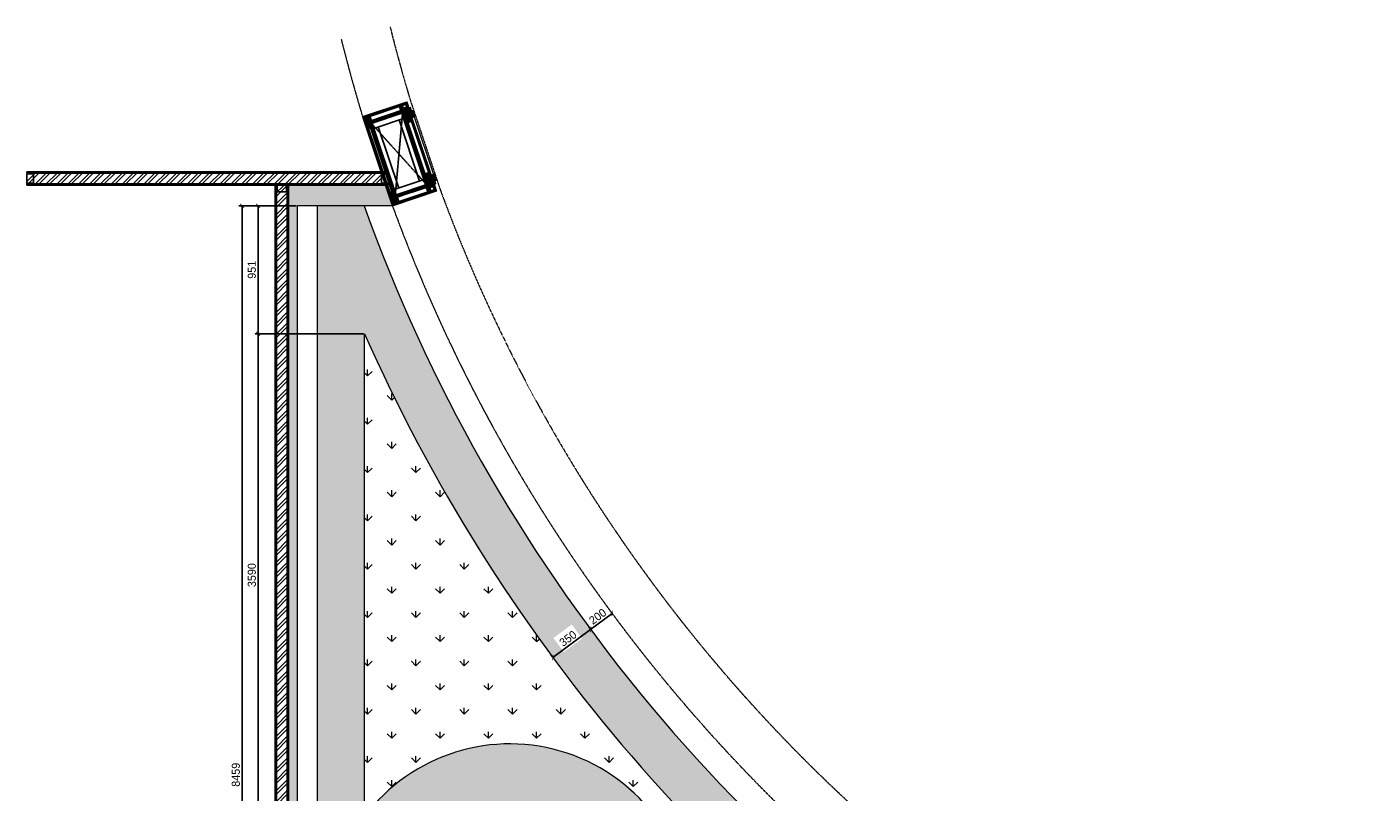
# Model space of a CAD drawing. Header units: millimetres. Extents: x 325 to 233617, y -9828 to 20555.
# Tile 37 of 45: x 180304 to 190316, y 14867 to 20555. Entities that reach past the tile are written whole.
import ezdxf

# ---------------------------------------------------------------- set-up
doc = ezdxf.new("R2010")
doc.units = ezdxf.units.MM
doc.header["$LTSCALE"] = 2.5
for name, pattern in [('( Hidden )', [0.375, 0.25, -0.125]), ('DASHED', [19.049999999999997, 12.7, -6.35]), ('HIDDEN', [0.375, 0.25, -0.125])]:
    doc.linetypes.add(name, pattern=pattern)
for name, color, linetype in [('1', 1, 'Continuous'), ('2', 2, 'Continuous'), ('250', 250, 'Continuous'), ('6', 7, 'Continuous'), ('PROPOSED M.S WORK', 150, 'Continuous')]:
    doc.layers.add(name, color=color, linetype=linetype)
for name, color, linetype, lineweight in [('8', 8, 'Continuous', 0), ('9', 9, 'Continuous', 0), ('A1-SS SHEET', 201, 'Continuous', 15), ('A1-WOOD', 11, 'Continuous', 15), ('Dimension', 40, 'Continuous', 0), ('ELEVATION 1', 143, 'Continuous', 18), ('ELEVATION 5', 156, 'Continuous', 5), ('HATCH', 252, 'Continuous', 9), ('HATCH LIGHT', 250, 'Continuous', 0), ('HATCH MEDIUM', 251, 'Continuous', 5), ('WALL', 132, 'Continuous', 25)]:
    doc.layers.add(name, color=color, linetype=linetype, lineweight=lineweight)
doc.styles.get("Standard").update_dxf_attribs({"font": 'GOTHIC.TTF'})
doc.dimstyles.new('AJKD_30', dxfattribs={"dimscale": 30, "dimtxt": 2, "dimasz": 1, "dimexe": 0.8, "dimexo": 0.8, "dimgap": 0.5, "dimtad": 1, "dimdec": 0, "dimzin": 0, "dimdsep": 46, "dimtxsty": 'Standard', "dimblk": 'ARCHTICK', "dimcen": 0.125, "dimclrd": 251, "dimclre": 251, "dimclrt": 42, "dimadec": 0, "dimazin": 0, "dimtfac": 1, "dimtdec": 0, "dimtix": 1, "dimtmove": 0, "dimatfit": 3, "dimfxl": 0, "dimtolj": 1, "dimtzin": 0, "dimarcsym": 0})
pattern_1 = [(45, (43301.21569941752, 0), (-40.41115254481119, 40.41115254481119), []), (45, (43328.15647941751, 0), (-40.41115254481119, 40.41115254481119), [])]
pattern_2 = [(45.00000000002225, (-133790.8586356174, -88292.74607132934), (-25.45584412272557, 25.45584412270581), [19.19999999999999, -124.7999999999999]), (45.00000000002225, (-133793.4042200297, -88290.20048691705), (-25.45584412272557, 25.45584412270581), [27.44683919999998, -116.5531607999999]), (45.00000000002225, (-133795.9498044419, -88287.65490250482), (-25.45584412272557, 25.45584412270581), [34.97671559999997, -109.0232843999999]), (45.00000000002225, (-133798.4953888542, -88285.10931809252), (-25.45584412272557, 25.45584412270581), [34.97671559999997, -109.0232843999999]), (45.00000000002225, (-133801.0409732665, -88282.56373368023), (-25.45584412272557, 25.45584412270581), [27.44683919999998, -116.5531607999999]), (45.00000000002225, (-133803.5865576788, -88280.018149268), (-25.45584412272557, 25.45584412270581), [19.19999999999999, -124.7999999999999]), (45.00000000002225, (-133806.132142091, -88277.4725648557), (-25.45584412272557, 25.45584412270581), [25.25554199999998, -118.7444579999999]), (45.00000000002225, (-133808.6777265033, -88274.92698044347), (-25.45584412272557, 25.45584412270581), [102.8701235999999, -41.12987639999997]), (45.00000000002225, (-133811.2233109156, -88272.38139603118), (-25.45584412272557, 25.45584412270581), [94.62328439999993, -49.37671559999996]), (45.00000000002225, (-133813.7688953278, -88269.83581161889), (-25.45584412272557, 25.45584412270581), [14.86114559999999, -129.1388543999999]), (45.00000000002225, (-133762.008678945, -88267.2902272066), (-25.45584412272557, 25.45584412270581), [10.97671559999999, -133.0232843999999]), (45.00000000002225, (-133762.7941062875, -88262.0797663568), (-25.45584412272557, 25.45584412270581), [12.96561239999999, -131.0343875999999]), (45.00000000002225, (-133760.0254794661, -88254.21770004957), (-25.45584412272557, 25.45584412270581), [5.461418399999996, -138.5385815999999]), (45.00000000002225, (-133765.058186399, -88249.18499311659), (-25.45584412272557, 25.45584412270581), [5.461418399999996, -138.5385815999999]), (45.00000000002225, (-133772.9202527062, -88251.95361993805), (-25.45584412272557, 25.45584412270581), [12.96561239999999, -131.0343875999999]), (45.00000000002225, (-133778.130713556, -88251.16819259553), (-25.45584412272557, 25.45584412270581), [10.97671559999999, -133.0232843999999]), (45.00000000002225, (-133782.3340801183, -88251.97744660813), (-25.45584412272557, 25.45584412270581), [19.32790679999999, -124.6720931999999]), (45.00000000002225, (-133795.6237252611, -88253.38769782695), (-25.45584412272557, 25.45584412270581), [66.73885439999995, -77.26114559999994]), (45.00000000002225, (-133742.3675749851, -88244.25501069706), (-25.45584412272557, 25.45584412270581), [3.423284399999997, -140.5767155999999]), (45.00000000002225, (-133744.9131593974, -88241.70942628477), (-25.45584412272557, 25.45584412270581), [8.233379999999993, -135.7666199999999]), (45.00000000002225, (-133747.4587438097, -88239.16384187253), (-25.45584412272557, 25.45584412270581), [16.15035599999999, -127.8496439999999]), (45.00000000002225, (-133750.004328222, -88236.61825746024), (-25.45584412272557, 25.45584412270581), [26.04656999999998, -117.9534299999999]), (45.00000000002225, (-133752.5499126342, -88234.07267304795), (-25.45584412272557, 25.45584412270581), [34.29340919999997, -109.7065907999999]), (45.00000000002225, (-133755.0954970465, -88231.52708863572), (-25.45584412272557, 25.45584412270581), [41.82328439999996, -102.1767155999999]), (45.00000000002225, (-133761.0304329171, -88232.37085568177), (-25.45584412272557, 25.45584412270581), [46.61655119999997, -97.38344879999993]), (45.00000000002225, (-133716.1810208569, -88218.06845656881), (-25.45584412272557, 25.45584412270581), [9.589904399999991, -134.4100955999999]), (45.00000000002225, (-133719.2543770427, -88214.68932817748), (-25.45584412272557, 25.45584412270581), [17.07445319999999, -126.9255467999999]), (45.00000000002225, (-133716.3131163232, -88206.32115811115), (-25.45584412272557, 25.45584412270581), [10.97671559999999, -133.0232843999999]), (45.00000000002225, (-133717.0985436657, -88201.11069726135), (-25.45584412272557, 25.45584412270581), [12.96561239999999, -131.0343875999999]), (45.00000000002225, (-133714.3299168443, -88193.24863095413), (-25.45584412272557, 25.45584412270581), [5.461418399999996, -138.5385815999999]), (45.00000000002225, (-133719.3626237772, -88188.2159240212), (-25.45584412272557, 25.45584412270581), [5.461418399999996, -138.5385815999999]), (45.00000000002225, (-133727.2246900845, -88190.98455084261), (-25.45584412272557, 25.45584412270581), [12.96561239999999, -131.0343875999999]), (45.00000000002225, (-133732.4351509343, -88190.19912350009), (-25.45584412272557, 25.45584412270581), [10.97671559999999, -133.0232843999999]), (52.12501600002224, (-133773.7631160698, -88260.37704530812), (101.823376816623, 101.8233757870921), [14.17878119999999, -276.0624971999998]), (52.12501600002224, (-133781.633127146, -88263.15588755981), (101.823376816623, 101.8233757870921), [14.19172199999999, -276.0495563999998]), (52.12501600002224, (-133790.01010748, -88266.44169906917), (101.823376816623, 101.8233757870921), [19.34941799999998, -270.8918603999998]), (52.12501600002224, (-133788.2737770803, -88259.61419984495), (101.823376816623, 101.8233757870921), [9.674709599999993, -280.5665687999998]), (52.12501600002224, (-133754.2469689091, -88259.5285171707), (101.823376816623, 101.8233757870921), [19.34941799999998, -270.8918603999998]), (52.12501600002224, (-133753.6260338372, -88252.91169390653), (101.823376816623, 101.8233757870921), [14.19172199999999, -276.0495563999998]), (52.12501600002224, (-133756.1636734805, -88250.355894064), (101.823376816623, 101.8233757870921), [14.17878119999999, -276.0624971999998]), (52.12501600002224, (-133728.0675534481, -88199.40797621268), (101.823376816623, 101.8233757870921), [14.17878119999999, -276.0624971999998]), (52.12501600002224, (-133735.9375645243, -88202.18681846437), (101.823376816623, 101.8233757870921), [14.19172199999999, -276.0495563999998]), (52.12501600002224, (-133744.3145448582, -88205.47262997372), (101.823376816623, 101.8233757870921), [19.34941799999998, -270.8918603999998]), (52.12501600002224, (-133748.4322287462, -88206.19620131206), (101.823376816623, 101.8233757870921), [9.674709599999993, -280.5665687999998]), (52.12501600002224, (-133697.9448045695, -88202.37782469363), (101.823376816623, 101.8233757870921), [14.51206439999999, -275.7292139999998]), (52.12501600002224, (-133709.3999344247, -88211.28737013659), (101.823376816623, 101.8233757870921), [29.02412759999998, -261.2171507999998]), (52.12501600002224, (-133707.1809162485, -88202.61586738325), (101.823376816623, 101.8233757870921), [21.26343719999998, -268.9778411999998]), (52.12501600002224, (-133708.5514062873, -88198.55944807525), (101.823376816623, 101.8233757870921), [19.34941799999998, -270.8918603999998]), (52.12501600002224, (-133707.9304712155, -88191.94262481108), (101.823376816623, 101.8233757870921), [14.19172199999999, -276.0495563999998]), (52.12501600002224, (-133710.4681108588, -88189.38682496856), (101.823376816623, 101.8233757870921), [14.17878119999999, -276.0624971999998]), (217.8749840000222, (-133750.004328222, -88236.61825746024), (-101.823375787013, -101.8233768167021), [14.17878119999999, -276.0624971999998]), (37.87498400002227, (-133777.2821854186, -88279.16962113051), (101.8233757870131, 101.823376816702), [19.34941799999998, -270.8918603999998]), (37.87498400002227, (-133773.9963739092, -88270.79264079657), (101.8233757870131, 101.823376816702), [14.19172199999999, -276.0495563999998]), (37.87498400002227, (-133771.2175316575, -88262.92262972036), (101.8233757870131, 101.823376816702), [14.17878119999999, -276.0624971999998]), (217.8749840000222, (-133752.5499126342, -88234.07267304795), (-101.823375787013, -101.8233768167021), [14.19172199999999, -276.0495563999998]), (217.8749840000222, (-133755.0954970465, -88231.52708863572), (-101.823375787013, -101.8233768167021), [19.34941799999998, -270.8918603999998]), (217.8749840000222, (-133761.0304329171, -88232.37085568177), (-101.823375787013, -101.8233768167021), [9.674709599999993, -280.5665687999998]), (37.87498400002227, (-133803.2604784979, -88259.32739478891), (101.8233757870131, 101.823376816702), [9.674709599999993, -280.5665687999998]), (217.8749840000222, (-133717.0366876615, -88224.01529219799), (-101.823375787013, -101.8233768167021), [29.02412759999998, -261.2171507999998]), (217.8749840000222, (-133716.1810208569, -88218.06845656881), (-101.823375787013, -101.8233768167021), [29.02412759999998, -261.2171507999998]), (217.8749840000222, (-133719.2543770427, -88214.68932817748), (-101.823375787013, -101.8233768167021), [21.26343719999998, -268.9778411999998]), (37.87498400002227, (-133731.5866227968, -88218.20055203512), (101.8233757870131, 101.823376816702), [19.34941799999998, -270.8918603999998]), (37.87498400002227, (-133728.3008112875, -88209.82357170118), (101.8233757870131, 101.823376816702), [14.19172199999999, -276.0495563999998]), (37.87498400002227, (-133725.5219690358, -88201.95356062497), (101.8233757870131, 101.823376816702), [14.17878119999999, -276.0624971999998]), (217.8749840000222, (-133704.3087656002, -88175.6491883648), (-101.823375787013, -101.8233768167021), [14.17878119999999, -276.0624971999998]), (217.8749840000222, (-133706.8543500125, -88173.1036039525), (-101.823375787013, -101.8233768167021), [14.19172199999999, -276.0495563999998]), (217.8749840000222, (-133709.3999344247, -88170.55801954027), (-101.823375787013, -101.8233768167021), [19.34941799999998, -270.8918603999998]), (217.8749840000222, (-133711.945518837, -88168.01243512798), (-101.823375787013, -101.8233768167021), [14.51206439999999, -275.7292139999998]), (45.00000000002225, (-133761.9148495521, -88252.32832996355), (-25.45584412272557, 25.45584412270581), [5.461418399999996, -138.5385815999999]), (45.00000000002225, (-133763.2118205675, -88251.0313589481), (-25.45584412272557, 25.45584412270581), [5.461418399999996, -138.5385815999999]), (45.00000000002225, (-133716.2192869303, -88191.3592608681), (-25.45584412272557, 25.45584412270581), [5.461418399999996, -138.5385815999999]), (45.00000000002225, (-133717.5162579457, -88190.0622898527), (-25.45584412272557, 25.45584412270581), [5.461418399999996, -138.5385815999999]), (37.87498400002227, (-133767.7512186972, -88256.86772894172), (101.8233757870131, 101.823376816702), [7.393871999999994, -282.8474063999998]), (52.12501600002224, (-133767.7512186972, -88256.86772894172), (101.823376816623, 101.8233757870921), [7.393871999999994, -282.8474063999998]), (217.8749840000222, (-133753.5136454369, -88242.63015568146), (-101.823375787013, -101.8233768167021), [7.393871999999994, -282.8474063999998]), (52.12501600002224, (-133758.0530435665, -88248.46652397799), (101.823376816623, 101.8233757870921), [7.393871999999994, -282.8474063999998]), (37.87498400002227, (-133722.0556552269, -88195.89865899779), (101.8233757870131, 101.823376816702), [7.393871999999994, -282.8474063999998]), (52.12501600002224, (-133722.0556552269, -88195.89865899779), (101.823376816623, 101.8233757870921), [7.393871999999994, -282.8474063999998]), (217.8749840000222, (-133707.8180828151, -88181.66108658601), (-101.823375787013, -101.8233768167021), [7.393871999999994, -282.8474063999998]), (52.12501600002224, (-133712.3574809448, -88187.49745488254), (101.823376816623, 101.8233757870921), [7.393871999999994, -282.8474063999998])]
pattern_3 = [(90, (-264122.1606922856, 233636.0664754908), (-3.175, 1.944126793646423e-16), []), (135, (-264122.1606922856, 233636.0664754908), (-6.349995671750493, -6.349995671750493), [4.490128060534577, -8.980256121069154])]
pattern_4 = [(135, (85579.4988357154, -135167.2498167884), (-10.0000002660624, -2.940390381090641e-15), [4.242641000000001, -9.899495]), (153.434949, (85576.4988357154, -135164.2498167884), (-10.000000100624, -3.090594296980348e-08), [4.472135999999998, -17.88854399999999]), (135, (85572.4988357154, -135162.2498167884), (-2.940390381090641e-15, 10.0000002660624), [1.414214, -12.727922]), (116.565051, (85571.4988357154, -135161.2498167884), (3.090593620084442e-08, 10.000000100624), [4.472135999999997, -17.88854399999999]), (135, (85579.4988357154, -135163.2498167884), (-10.0000002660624, -2.940390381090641e-15), [4.242641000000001, -9.899495]), (146.309932, (85577.4988357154, -135167.2498167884), (-10.00000006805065, 8.273213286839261e-08), [3.605550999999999, -32.44996099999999]), (146.309932, (85575.4988357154, -135162.2498167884), (-10.00000006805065, 8.273213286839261e-08), [3.605550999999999, -32.44996099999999]), (116.565051, (85573.4988357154, -135167.2498167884), (3.090593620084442e-08, 10.000000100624), [4.472135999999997, -17.88854399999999]), (146.309932, (85577.4988357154, -135157.2498167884), (-10.00000006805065, 8.273213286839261e-08), [3.605550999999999, -32.44996099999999]), (146.309932, (85575.4988357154, -135152.2498167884), (-10.00000006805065, 8.273213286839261e-08), [3.605550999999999, -32.44996099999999])]
pattern_5 = [(45, (-117.4317338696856, 31.78110519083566), (-2.245064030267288, 2.245064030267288), []), (45, (-115.18666886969, 31.78110519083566), (-2.245064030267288, 2.245064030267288), [1.5875, -0.79375])]

# ---------------------------------------------------------------- blocks, each defined once
blk = doc.blocks.new('*U|REF|REF|REF|REF|REF|REF82')
for points in [[(0, 0), (7713.285819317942, 3.230849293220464e-31), (7713.285819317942, -10), (0, -10)], [(0, -100), (7713.285819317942, -100), (7713.285819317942, -90), (0, -90)]]:
    blk.add_lwpolyline(points, close=True)
at = {"color": 8}
for points in [[(0, -15), (50, -15), (50.00000000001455, -85), (1.455191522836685e-11, -85)], [(7663.285819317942, -15.00000000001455), (7713.285819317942, -15.00000000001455), (7713.285819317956, -85.00000000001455), (7663.285819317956, -85.00000000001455)]]:
    blk.add_lwpolyline(points, close=True, dxfattribs=at)
blk = doc.blocks.new('*U97')
for points in [[(0, 0), (2688.043407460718, 0), (2688.043407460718, -10), (0, -10)], [(0, -100), (2688.043407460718, -100), (2688.043407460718, -90), (0, -90)]]:
    blk.add_lwpolyline(points, close=True)
at = {"color": 8}
for points in [[(0, -15), (50, -15), (50.00000000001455, -85), (1.455191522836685e-11, -85)], [(2638.043407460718, -15.00000000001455), (2688.043407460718, -15.00000000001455), (2688.043407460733, -85.00000000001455), (2638.043407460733, -85.00000000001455)]]:
    blk.add_lwpolyline(points, close=True, dxfattribs=at)
blk = doc.blocks.new('MS-C1')
at = {"layer": 'PROPOSED M.S WORK', "lineweight": 5}
h = blk.add_hatch(dxfattribs=at)
h.set_pattern_fill('ANSI33', color=251, scale=0.5)
h.set_pattern_definition([(45, (-290, 65.0000000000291), (-2.245064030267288, 2.245064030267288), []), (45, (-287.7549350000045, 65.0000000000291), (-2.245064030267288, 2.245064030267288), [1.5875, -0.79375])])
edge = h.paths.add_edge_path()
edge.add_line((-240, 115.0000000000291), (-290, 115.0000000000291))
edge.add_line((-290, 115.0000000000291), (-290, 65.0000000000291))
edge.add_line((-290, 65.0000000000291), (-286.3819660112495, 66.80901699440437))
edge.add_arc((-287.5, 69.04508497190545), 2.500000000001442, 296.565051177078, 360)
edge.add_line((-285, 69.04508497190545), (-285, 110.0000000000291))
edge.add_line((-285, 110.0000000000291), (-244.0450849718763, 110.0000000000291))
edge.add_arc((-244.0450849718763, 112.5000000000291), 2.5, 270, 333.434948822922)
edge.add_line((-241.8090169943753, 111.3819660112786), (-240, 115.0000000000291))
h = blk.add_hatch(dxfattribs=at)
h.set_pattern_fill('ANSI33', color=251, scale=0.5)
h.set_pattern_definition([(45, (-117.4317338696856, 4.781105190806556), (-2.245064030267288, 2.245064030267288), []), (45, (-115.18666886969, 4.781105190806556), (-2.245064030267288, 2.245064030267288), [1.5875, -0.79375])])
edge = h.paths.add_edge_path()
edge.add_line((240, 115), (290, 115))
edge.add_line((290, 115), (290, 65))
edge.add_line((290, 65), (286.3819660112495, 66.80901699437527))
edge.add_arc((287.5, 69.04508497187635), 2.500000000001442, 180, 243.434948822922, ccw=False)
edge.add_line((285, 69.04508497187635), (285, 110))
edge.add_line((285, 110), (244.0450849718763, 110))
edge.add_arc((244.0450849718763, 112.5), 2.5, 206.565051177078, 270, ccw=False)
edge.add_line((241.8090169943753, 111.3819660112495), (240, 115))
h = blk.add_hatch(dxfattribs=at)
h.set_pattern_fill('ANSI33', color=251, scale=0.5)
h.set_pattern_definition(pattern_5)
edge = h.paths.add_edge_path()
edge.add_line((-240, -137.9999999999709), (-290, -137.9999999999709))
edge.add_line((-290, -137.9999999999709), (-290, -87.9999999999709))
edge.add_line((-290, -87.9999999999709), (-286.3819660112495, -89.80901699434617))
edge.add_arc((-287.5, -92.04508497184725), 2.500000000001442, 0, 63.434948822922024, ccw=False)
edge.add_line((-285, -92.04508497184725), (-285, -132.9999999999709))
edge.add_line((-285, -132.9999999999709), (-244.0450849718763, -132.9999999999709))
edge.add_arc((-244.0450849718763, -135.4999999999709), 2.5, 26.565051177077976, 90, ccw=False)
edge.add_line((-241.8090169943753, -134.3819660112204), (-240, -137.9999999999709))
h = blk.add_hatch(dxfattribs=at)
h.set_pattern_fill('ANSI33', color=251, scale=0.5)
h.set_pattern_definition(pattern_5)
edge = h.paths.add_edge_path()
edge.add_line((240, -138), (290, -138))
edge.add_line((290, -138), (290, -88))
edge.add_line((290, -88), (286.3819660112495, -89.80901699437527))
edge.add_arc((287.5, -92.04508497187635), 2.500000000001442, 116.565051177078, 180)
edge.add_line((285, -92.04508497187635), (285, -133))
edge.add_line((285, -133), (244.0450849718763, -133))
edge.add_arc((244.0450849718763, -135.5), 2.5, 90, 153.434948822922)
edge.add_line((241.8090169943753, -134.3819660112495), (240, -138))
at = {"layer": 'PROPOSED M.S WORK', "linetype": 'DASHED', "ltscale": 0.02}
for p, q in [((-290, 115.0000000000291), (290, -138)), ((290, 115), (-290, -137.9999999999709))]:
    blk.add_line(p, q, dxfattribs=at)
at = {"layer": 'PROPOSED M.S WORK'}
for p, q in [((-285, -127.9999999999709), (-285, 105.0000000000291)), ((-280, -127.9999999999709), (-280, 105.0000000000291)), ((-240, -127.9999999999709), (-240, 105.0000000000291)), ((240, -128), (240, 105)), ((280, -128), (280, 105)), ((285, -128), (285, 105))]:
    blk.add_line(p, q, dxfattribs=at)
for points in [[(-240, 115.0000000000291), (-290, 115.0000000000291), (-290, 65.0000000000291), (-286.3819660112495, 66.80901699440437, 0.2840790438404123), (-285, 69.04508497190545), (-285, 110.0000000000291), (-244.0450849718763, 110.0000000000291, 0.2840790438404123), (-241.8090169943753, 111.3819660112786), (-240, 115.0000000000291)], [(240, 115), (290, 115), (290, 65), (286.3819660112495, 66.80901699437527, -0.2840790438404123), (285, 69.04508497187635), (285, 110), (244.0450849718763, 110, -0.2840790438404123), (241.8090169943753, 111.3819660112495), (240, 115)], [(-240, -137.9999999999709), (-290, -137.9999999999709), (-290, -87.9999999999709), (-286.3819660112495, -89.80901699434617, -0.2840790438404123), (-285, -92.04508497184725), (-285, -132.9999999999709), (-244.0450849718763, -132.9999999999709, -0.2840790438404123), (-241.8090169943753, -134.3819660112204), (-240, -137.9999999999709)], [(240, -138), (290, -138), (290, -88), (286.3819660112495, -89.80901699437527, 0.2840790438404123), (285, -92.04508497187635), (285, -133), (244.0450849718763, -133, 0.2840790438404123), (241.8090169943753, -134.3819660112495), (240, -138)]]:
    blk.add_lwpolyline(points, format="xyb", dxfattribs=at)
blk.add_lwpolyline([(-290, 115.0000000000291), (290, 115), (290, -138), (-290, -137.9999999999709)], close=True, dxfattribs=at)
for points in [[(-285, 110.0000000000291), (285, 110)], [(-285, 105.0000000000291), (285, 105)], [(-240, 70.0000000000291), (240, 70)], [(-240, -92.9999999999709), (240, -93)], [(-285, -127.9999999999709), (285, -128)], [(-285, -132.9999999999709), (285, -133)]]:
    blk.add_lwpolyline(points, dxfattribs=at)
blk = doc.blocks.new('A$C47C848D8')
at = {"layer": '2', "lineweight": 5}
h = blk.add_hatch(color=40, dxfattribs=at)
h.dxf.hatch_style = 1
h.paths.add_polyline_path([(-225, -174.7268435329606), (225, -174.7268435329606), (225, -176.2268435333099), (-225, -176.2268435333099)])
at = {"layer": '250', "lineweight": 5}
h = blk.add_hatch(dxfattribs=at)
h.set_pattern_fill('DOLMIT', color=256, scale=0.5, angle=90)
h.set_pattern_definition(pattern_3)
h.paths.add_polyline_path([(334, -162.7268435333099), (346, -162.7268435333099), (346, 165.273156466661), (334, 165.273156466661)])
h.paths.add_polyline_path([(-334, 153.273156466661), (334, 153.273156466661), (334, 165.273156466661), (-334, 165.273156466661)])
h.paths.add_polyline_path([(-334, -162.7268435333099), (-346, -162.7268435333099), (-346, 165.273156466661), (-334, 165.273156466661)])
h.paths.add_polyline_path([(-312, -137.4999999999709), (-300, -137.4999999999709), (-300, -162.7268435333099), (-312, -162.7268435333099)])
h.paths.add_polyline_path([(-300, -162.7268435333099), (-346, -162.7268435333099), (-346, -174.7268435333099), (-300, -174.7268435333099)])
h.paths.add_polyline_path([(300, -162.7268435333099), (346, -162.7268435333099), (346, -174.7268435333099), (300, -174.7268435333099)])
h.paths.add_polyline_path([(312, -137.4999999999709), (300, -137.4999999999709), (300, -162.7268435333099), (312, -162.7268435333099)])
h.paths.add_polyline_path([(334, 139.5000000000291), (252, 139.5000000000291), (252, 153.273156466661), (334, 153.273156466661)])
h.paths.add_polyline_path([(-334, 139.5000000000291), (-252, 139.5000000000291), (-252, 153.273156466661), (-334, 153.273156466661)])
h = blk.add_hatch(dxfattribs=at)
h.set_pattern_fill('DOLMIT', color=256, scale=0.5, angle=90)
h.set_pattern_definition(pattern_3)
h.paths.add_polyline_path([(-290, -125.4999999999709), (290, -125.4999999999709), (290, -137.4999999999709), (-290, -137.4999999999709)])
h.paths.add_polyline_path([(-302, 139.5000000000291), (-290, 139.5000000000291), (-290, -137.4999999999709), (-302, -137.4999999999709)])
h.paths.add_polyline_path([(290, -137.4999999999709), (302, -137.4999999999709), (302, 139.5000000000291), (290, 139.5000000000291)])
h.paths.add_polyline_path([(-290, 139.5000000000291), (290, 139.5000000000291), (290, 127.5000000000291), (-290, 127.5000000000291)])
h = blk.add_hatch(dxfattribs=at)
h.set_pattern_fill('DOLMIT', color=256, scale=0.5, angle=90)
h.set_pattern_definition(pattern_3)
h.paths.add_polyline_path([(225, -162.7268435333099), (-225, -162.7268435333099), (-225, -174.7268435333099), (225, -174.7268435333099)])
at = {"layer": '8', "lineweight": 5}
h = blk.add_hatch(dxfattribs=at)
h.set_pattern_fill('PGRAIN', color=256, scale=1.199999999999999, angle=45.00000000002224, style=0)
h.set_pattern_definition(pattern_2)
h.paths.add_polyline_path([(-300, -137.4999999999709), (-224.9999999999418, -137.4999999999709), (-225, -205.7268435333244), (-275, -205.7268435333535), (-275, -191.226843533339), (-300.0000000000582, -191.2268435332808)])
h = blk.add_hatch(dxfattribs=at)
h.set_pattern_fill('PGRAIN', color=256, scale=1.199999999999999, angle=45.00000000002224, style=0)
h.set_pattern_definition(pattern_2)
h.paths.add_polyline_path([(300, -137.4999999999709), (224.9999999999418, -137.4999999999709), (225, -205.7268435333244), (275, -205.7268435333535), (275, -191.226843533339), (300.0000000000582, -191.2268435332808)])
at = {"layer": '9', "lineweight": 5}
h = blk.add_hatch(dxfattribs=at)
h.set_pattern_fill('CSWOOD2', color=256, angle=90.00000000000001)
h.set_pattern_definition(pattern_4)
h.paths.add_polyline_path([(-302, 114.5000000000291), (-334, 114.5), (-334, 139.5000000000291), (-302, 139.5000000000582)])
h = blk.add_hatch(dxfattribs=at)
h.set_pattern_fill('CSWOOD2', color=256, angle=90.00000000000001)
h.set_pattern_definition(pattern_4)
h.paths.add_polyline_path([(302, 114.5000000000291), (334, 114.5), (334, 139.5000000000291), (302, 139.5000000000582)])
h = blk.add_hatch(dxfattribs=at)
h.set_pattern_fill('CSWOOD2', color=256, angle=90.00000000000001)
h.set_pattern_definition(pattern_4)
h.paths.add_polyline_path([(-302, -112.4999999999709), (-334, -112.4999999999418), (-334, -137.4999999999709), (-302, -137.5)])
h = blk.add_hatch(dxfattribs=at)
h.set_pattern_fill('CSWOOD2', color=256, angle=90.00000000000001)
h.set_pattern_definition([(135, (85684.9988357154, -135192.363238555), (-10.0000002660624, -2.940390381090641e-15), [4.242641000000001, -9.899495]), (153.434949, (85681.9988357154, -135189.363238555), (-10.000000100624, -3.090594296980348e-08), [4.472135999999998, -17.88854399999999]), (135, (85677.9988357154, -135187.363238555), (-2.940390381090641e-15, 10.0000002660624), [1.414214, -12.727922]), (116.565051, (85676.9988357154, -135186.363238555), (3.090593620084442e-08, 10.000000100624), [4.472135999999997, -17.88854399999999]), (135, (85684.9988357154, -135188.363238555), (-10.0000002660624, -2.940390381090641e-15), [4.242641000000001, -9.899495]), (146.309932, (85682.9988357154, -135192.363238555), (-10.00000006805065, 8.273213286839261e-08), [3.605550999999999, -32.44996099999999]), (146.309932, (85680.9988357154, -135187.363238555), (-10.00000006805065, 8.273213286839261e-08), [3.605550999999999, -32.44996099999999]), (116.565051, (85678.9988357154, -135192.363238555), (3.090593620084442e-08, 10.000000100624), [4.472135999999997, -17.88854399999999]), (146.309932, (85682.9988357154, -135182.363238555), (-10.00000006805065, 8.273213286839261e-08), [3.605550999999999, -32.44996099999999]), (146.309932, (85680.9988357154, -135177.363238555), (-10.00000006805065, 8.273213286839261e-08), [3.605550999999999, -32.44996099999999])])
h.paths.add_polyline_path([(-200, -137.4999999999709), (-225, -137.4999999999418), (-225, -162.7268435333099), (-200, -162.726843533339)])
h = blk.add_hatch(dxfattribs=at)
h.set_pattern_fill('CSWOOD2', color=256, angle=90.00000000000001)
h.set_pattern_definition([(135, (86109.9988357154, -135192.363238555), (-10.0000002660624, -2.940390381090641e-15), [4.242641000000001, -9.899495]), (153.434949, (86106.9988357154, -135189.363238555), (-10.000000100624, -3.090594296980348e-08), [4.472135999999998, -17.88854399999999]), (135, (86102.9988357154, -135187.363238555), (-2.940390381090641e-15, 10.0000002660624), [1.414214, -12.727922]), (116.565051, (86101.9988357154, -135186.363238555), (3.090593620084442e-08, 10.000000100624), [4.472135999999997, -17.88854399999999]), (135, (86109.9988357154, -135188.363238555), (-10.0000002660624, -2.940390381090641e-15), [4.242641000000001, -9.899495]), (146.309932, (86107.9988357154, -135192.363238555), (-10.00000006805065, 8.273213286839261e-08), [3.605550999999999, -32.44996099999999]), (146.309932, (86105.9988357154, -135187.363238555), (-10.00000006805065, 8.273213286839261e-08), [3.605550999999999, -32.44996099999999]), (116.565051, (86103.9988357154, -135192.363238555), (3.090593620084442e-08, 10.000000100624), [4.472135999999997, -17.88854399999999]), (146.309932, (86107.9988357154, -135182.363238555), (-10.00000006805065, 8.273213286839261e-08), [3.605550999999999, -32.44996099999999]), (146.309932, (86105.9988357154, -135177.363238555), (-10.00000006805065, 8.273213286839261e-08), [3.605550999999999, -32.44996099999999])])
h.paths.add_polyline_path([(225, -137.4999999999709), (200, -137.4999999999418), (200, -162.7268435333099), (225, -162.726843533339)])
h = blk.add_hatch(dxfattribs=at)
h.set_pattern_fill('CSWOOD2', color=256, angle=90.00000000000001)
h.set_pattern_definition(pattern_4)
h.paths.add_polyline_path([(302, -112.4999999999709), (334, -112.4999999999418), (334, -137.4999999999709), (302, -137.5)])
at = {"layer": '1', "lineweight": 5}
for points in [[(-334, -162.7268435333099), (-346, -162.7268435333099), (-346, 165.273156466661), (-334, 165.273156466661)], [(-334, 153.273156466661), (334, 153.273156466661), (334, 165.273156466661), (-334, 165.273156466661)], [(-334, 139.5000000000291), (-252, 139.5000000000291), (-252, 153.273156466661), (-334, 153.273156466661)], [(-302, 139.5000000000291), (-290, 139.5000000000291), (-290, -137.4999999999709), (-302, -137.4999999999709)], [(-290, 139.5000000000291), (290, 139.5000000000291), (290, 127.5000000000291), (-290, 127.5000000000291)], [(334, 139.5000000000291), (252, 139.5000000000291), (252, 153.273156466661), (334, 153.273156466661)], [(290, -137.4999999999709), (302, -137.4999999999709), (302, 139.5000000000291), (290, 139.5000000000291)], [(334, -162.7268435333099), (346, -162.7268435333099), (346, 165.273156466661), (334, 165.273156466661)], [(-300, -162.7268435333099), (-346, -162.7268435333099), (-346, -174.7268435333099), (-300, -174.7268435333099)], [(-312, -137.4999999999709), (-300, -137.4999999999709), (-300, -162.7268435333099), (-312, -162.7268435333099)], [(-290, -125.4999999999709), (290, -125.4999999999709), (290, -137.4999999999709), (-290, -137.4999999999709)], [(225, -162.7268435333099), (-225, -162.7268435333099), (-225, -174.7268435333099), (225, -174.7268435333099)], [(312, -137.4999999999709), (300, -137.4999999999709), (300, -162.7268435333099), (312, -162.7268435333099)], [(300, -162.7268435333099), (346, -162.7268435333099), (346, -174.7268435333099), (300, -174.7268435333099)]]:
    blk.add_lwpolyline(points, close=True, dxfattribs=at)
at = {"layer": '2', "color": 40, "lineweight": 5}
blk.add_lwpolyline([(-225, -174.7268435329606), (225, -174.7268435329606), (225, -176.2268435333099), (-225, -176.2268435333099)], close=True, dxfattribs=at)
at = {"layer": '6', "linetype": 'ByBlock', "lineweight": 5, "const_width": 1}
for points in [[(-225, -137.4999999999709), (-300, -137.4999999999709), (-300, -191.2268435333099), (-275, -191.2268435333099), (-275, -205.726843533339), (-225, -205.726843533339)], [(225, -137.4999999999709), (300, -137.4999999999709), (300, -191.2268435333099), (275, -191.2268435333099), (275, -205.726843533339), (225, -205.726843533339)]]:
    blk.add_lwpolyline(points, close=True, dxfattribs=at)
at = {"layer": '6', "lineweight": 5}
blk.add_lwpolyline([(-225, -176.2268435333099), (225, -176.2268435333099), (225, -194.2268435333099), (-225, -194.2268435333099)], close=True, dxfattribs=at)
at = {"layer": 'A1-SS SHEET', "color": 8, "lineweight": 5}
blk.add_lwpolyline([(346, -174.7268435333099), (300, -174.7268435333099), (300, -178.7268435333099), (346, -178.7268435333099)], close=True, dxfattribs=at)
at = {"layer": 'A1-WOOD', "lineweight": 5}
for points in [[(-302, 114.5000000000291), (-334, 114.5000000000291), (-334, 139.5000000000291), (-302, 139.5000000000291)], [(302, 114.5000000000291), (334, 114.5000000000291), (334, 139.5000000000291), (302, 139.5000000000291)], [(-302, -137.4999999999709), (-334, -137.4999999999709), (-334, -112.4999999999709), (-302, -112.4999999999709)], [(-225, -137.4999999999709), (-200, -137.4999999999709), (-200, -162.7268435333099), (-225, -162.7268435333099)], [(200, -162.7268435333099), (225, -162.7268435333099), (225, -137.4999999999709), (200, -137.4999999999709)], [(302, -137.4999999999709), (334, -137.4999999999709), (334, -112.4999999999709), (302, -112.4999999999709)]]:
    blk.add_lwpolyline(points, close=True, dxfattribs=at)
at = {"layer": 'ELEVATION 5', "color": 8, "lineweight": 5}
for points in [[(-350, -178.7268435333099), (-346, -178.7268435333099), (-346, 169.273156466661), (-350, 169.273156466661)], [(-346, 169.273156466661), (346, 169.273156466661), (346, 165.273156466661), (-346, 165.273156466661)], [(346, 169.273156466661), (350, 169.273156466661), (350, -178.7268435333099), (346, -178.7268435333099)], [(-300, -174.7268435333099), (-346, -174.7268435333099), (-346, -178.7268435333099), (-300, -178.7268435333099)]]:
    blk.add_lwpolyline(points, close=True, dxfattribs=at)
at = {"lineweight": 5}
blk.add_blockref('MS-C1', (0, 12.5), dxfattribs=at)
blk = doc.blocks.new('_ArchTick')
at = {"color": 0, "linetype": 'ByBlock', "const_width": 0.15}
blk.add_lwpolyline([(-0.5, -0.5), (0.5, 0.5)], dxfattribs=at)
blk = doc.blocks.new('*D141')
at = {"layer": 'Defpoints', "color": 0}
for p in [(182023.6170276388, 18274.28015048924), (182815.5879533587, 18274.28015048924), (182815.5879533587, 14684.70996415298)]:
    blk.add_point(p, dxfattribs=at)
at = {"layer": 'Dimension', "color": 251, "linetype": 'HIDDEN', "lineweight": -2}
for p, q in [((182809.5879533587, 18274.28015048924), (181999.6170276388, 18274.28015048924)), ((182809.5879533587, 14684.70996415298), (181999.6170276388, 14684.70996415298))]:
    blk.add_line(p, q, dxfattribs=at)
at = {"layer": 'Dimension', "color": 251, "lineweight": -2}
blk.add_line((182023.6170276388, 14684.70996415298), (182023.6170276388, 18274.28015048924), dxfattribs=at)
at = {"layer": 'Dimension', "color": 251, "lineweight": -2, "xscale": 30, "yscale": 30, "zscale": 30}
for p, rotation in [((182023.6170276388, 18274.28015048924), 90), ((182023.6170276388, 14684.70996415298), 270)]:
    blk.add_blockref('_ArchTick', p, dxfattribs=dict(at, rotation=rotation))
at = {"layer": 'Dimension', "color": 42, "insert": (181977.1078502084, 16479.49505732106), "char_height": 60, "attachment_point": 5, "rotation": 90}
blk.add_mtext('\\A1;3590', dxfattribs=at)
blk = doc.blocks.new('*D142')
at = {"layer": 'Defpoints', "color": 0}
for p in [(182023.6170276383, 19225.15443655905), (182315.5879533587, 19225.15443655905), (182815.5879533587, 18274.28015048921)]:
    blk.add_point(p, dxfattribs=at)
at = {"layer": 'Dimension', "color": 251, "linetype": 'HIDDEN', "lineweight": -2}
for p, q in [((182309.5879533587, 19225.15443655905), (181999.6170276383, 19225.15443655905)), ((182809.5879533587, 18274.28015048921), (181999.6170276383, 18274.28015048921))]:
    blk.add_line(p, q, dxfattribs=at)
at = {"layer": 'Dimension', "color": 251, "lineweight": -2}
blk.add_line((182023.6170276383, 18274.28015048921), (182023.6170276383, 19225.15443655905), dxfattribs=at)
at = {"layer": 'Dimension', "color": 251, "lineweight": -2, "xscale": 30, "yscale": 30, "zscale": 30}
for p, rotation in [((182023.6170276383, 19225.15443655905), 90), ((182023.6170276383, 18274.28015048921), 270)]:
    blk.add_blockref('_ArchTick', p, dxfattribs=dict(at, rotation=rotation))
at = {"layer": 'Dimension', "color": 42, "insert": (181977.1078502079, 18749.71729352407), "char_height": 60, "attachment_point": 5, "rotation": 90}
blk.add_mtext('\\A1;951', dxfattribs=at)
blk = doc.blocks.new('*D143')
at = {"layer": 'Defpoints', "color": 0}
for p in [(181904.7703551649, 19225.15443655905), (182315.5879533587, 19225.15443655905), (182715.5879533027, 10765.66481538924)]:
    blk.add_point(p, dxfattribs=at)
at = {"layer": 'Dimension', "color": 251, "linetype": 'HIDDEN', "lineweight": -2}
for p, q in [((182309.5879533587, 19225.15443655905), (181880.7703551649, 19225.15443655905)), ((182709.5879533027, 10765.66481538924), (181880.7703551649, 10765.66481538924))]:
    blk.add_line(p, q, dxfattribs=at)
at = {"layer": 'Dimension', "color": 251, "lineweight": -2}
blk.add_line((181904.7703551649, 10765.66481538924), (181904.7703551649, 19225.15443655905), dxfattribs=at)
at = {"layer": 'Dimension', "color": 251, "lineweight": -2, "xscale": 30, "yscale": 30, "zscale": 30}
for p, rotation in [((181904.7703551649, 19225.15443655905), 90), ((181904.7703551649, 10765.66481538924), 270)]:
    blk.add_blockref('_ArchTick', p, dxfattribs=dict(at, rotation=rotation))
at = {"layer": 'Dimension', "color": 42, "insert": (181858.2611777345, 14995.40962597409), "char_height": 60, "attachment_point": 5, "rotation": 90}
blk.add_mtext('\\A1;8459', dxfattribs=at)
blk = doc.blocks.new('*D153')
at = {"layer": 'Defpoints', "color": 0}
for p in [(184496.6790827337, 16075.20269781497), (184496.6790827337, 16075.20269781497), (184215.3502145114, 15866.98630099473)]:
    blk.add_point(p, dxfattribs=at)
at = {"layer": 'Dimension', "color": 251, "lineweight": -2}
blk.add_line((184215.3502145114, 15866.98630099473), (184496.6790827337, 16075.20269781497), dxfattribs=at)
at = {"layer": 'Dimension', "color": 251, "linetype": 'HIDDEN', "lineweight": -2}
for p, q in [((184493.1096587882, 16080.02547841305), (184482.4013869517, 16094.49382020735)), ((184211.7807905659, 15871.80908159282), (184201.0725187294, 15886.27742338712))]:
    blk.add_line(p, q, dxfattribs=at)
at = {"layer": 'Dimension', "color": 251, "lineweight": -2, "xscale": 30, "yscale": 30, "zscale": 30}
for p, rotation in [((184496.6790827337, 16075.20269781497), 36.50578813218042), ((184215.3502145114, 15866.98630099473), 216.5057881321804)]:
    blk.add_blockref('_ArchTick', p, dxfattribs=dict(at, rotation=rotation))
at = {"layer": 'Dimension', "color": 42, "insert": (184328.3461533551, 16008.47842582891), "char_height": 60, "attachment_point": 5, "rotation": 36.50578813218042}
blk.add_mtext('\\A1;350', dxfattribs=at)
blk = doc.blocks.new('*D154')
at = {"layer": 'Defpoints', "color": 0}
for p in [(184657.2277211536, 16194.18120606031), (184657.2647774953, 16194.13116994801), (184496.6790827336, 16075.20269781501)]:
    blk.add_point(p, dxfattribs=at)
at = {"layer": 'Dimension', "color": 251, "lineweight": -2}
blk.add_line((184496.6420263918, 16075.25273392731), (184657.2277211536, 16194.18120606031), dxfattribs=at)
at = {"layer": 'Dimension', "color": 251, "linetype": 'HIDDEN', "lineweight": -2}
for p, q in [((184653.693875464, 16198.95285623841), (184642.9441130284, 16213.46795122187)), ((184493.1081807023, 16080.0243841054), (184482.3584182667, 16094.53947908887))]:
    blk.add_line(p, q, dxfattribs=at)
at = {"layer": 'Dimension', "color": 251, "lineweight": -2, "xscale": 30, "yscale": 30, "zscale": 30}
for p, rotation in [((184657.2277211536, 16194.18120606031), 36.52335013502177), ((184496.6420263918, 16075.25273392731), 216.5233501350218)]:
    blk.add_blockref('_ArchTick', p, dxfattribs=dict(at, rotation=rotation))
at = {"layer": 'Dimension', "color": 42, "insert": (184549.2549210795, 16172.09241385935), "char_height": 60, "attachment_point": 5, "rotation": 36.52335013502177}
blk.add_mtext('\\A1;200', dxfattribs=at)

msp = doc.modelspace()

# ---------------------------------------------------------------- hatches: boundary and pattern name
at = {"layer": 'HATCH LIGHT'}
h = msp.add_hatch(dxfattribs=at)
h.set_pattern_fill('ANSI32', color=256, scale=6)
h.set_pattern_definition(pattern_1)
h.paths.add_polyline_path([(182941.8252828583, 19378.95063470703), (182941.8252828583, 19478.95063470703), (180304.3000606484, 19478.95063470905), (180304.3000606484, 19378.95063470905)])
h = msp.add_hatch(dxfattribs=at)
h.set_pattern_fill('ANSI32', color=256, scale=6)
h.set_pattern_definition(pattern_1)
h.paths.add_polyline_path([(182250.5879533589, 19378.95063470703), (182150.5879533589, 19378.95063470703), (182150.5879533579, 11665.66481538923), (182250.5879533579, 11665.66481538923)])
h = msp.add_hatch(dxfattribs=at)
h.set_pattern_fill('ANSI36', color=256, scale=7)
h.set_pattern_definition([(45, (43301.21569941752, 0), (11.78658615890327, 43.2174825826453), [55.5625, -11.1125, 0, -11.1125])])
h.paths.add_polyline_path([(182315.5879533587, 19225.15443655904), (183022.6639296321, 19225.15443655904), (183021.3947708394, 19228.94775119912), (182971.2071390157, 19378.95063470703), (182250.5879533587, 19378.95063470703), (182250.5879533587, 11665.66481538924), (182650.5879533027, 11665.66481538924), (182650.5879533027, 10865.66481538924), (182715.5879533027, 10865.66481538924), (182715.5879533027, 11730.66481538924), (182315.5879533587, 11730.66481538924)])
h = msp.add_hatch(dxfattribs=at)
h.set_pattern_fill('FLEX', color=256, scale=10)
h.set_pattern_definition([(0, (0, 0), (0, 63.5), [63.5, -63.5]), (45, (63.5, 0), (0, 63.499999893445), [15.875, -58.052561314, 15.875, -89.80256131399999])])
edge = h.paths.add_edge_path()
edge.add_arc((194367.29070236, 23380.61347302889), 12279.98279812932, 199.7789912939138, 238.7555940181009, ccw=False)
edge.add_line((182811.7665810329, 19225.15443655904), (182465.5879533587, 19225.15443655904))
edge.add_line((182465.5879533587, 19225.15443655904), (182465.5879533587, 11730.66481538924))
edge.add_line((182465.5879533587, 11730.66481538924), (182715.5879533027, 11730.66481538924))
edge.add_line((182715.5879533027, 11730.66481538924), (182715.5879533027, 11015.66481538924))
edge.add_line((182715.5879533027, 11015.66481538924), (185065.5854196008, 11015.66481538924))
edge.add_line((185065.5854196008, 11015.66481538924), (185065.5904870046, 6180.664815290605))
edge.add_line((185065.5904870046, 6180.664815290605), (187997.7941054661, 6180.664815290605))
edge.add_line((187997.7941054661, 6180.664815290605), (187997.7890380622, 12881.68847706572))
edge = h.paths.add_edge_path(flags=16)
edge.add_arc((187147.7915717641, 8780.664815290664), 500.0000000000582, 270.0000000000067, 359.9999999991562, ccw=False)
edge.add_line((187147.7915717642, 8280.664815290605), (185915.5879533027, 8280.664815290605))
edge.add_arc((185915.5879533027, 8780.664815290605), 500, 180, 270, ccw=False)
edge.add_line((185415.5879533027, 8780.664815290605), (185415.5879533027, 10865.66481538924))
edge.add_arc((184915.5879533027, 10865.66481538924), 500, 0, 90)
edge.add_line((184915.5879533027, 11365.66481538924), (183315.5879533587, 11365.66481538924))
edge.add_arc((183315.5879533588, 11865.66481538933), 500.0000000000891, 180.0000000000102, 269.99999999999, ccw=False)
edge.add_line((182815.5879533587, 11865.66481538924), (182815.5879533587, 13065.24749052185))
edge.add_arc((183895.7894735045, 13874.97872733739), 1350.000000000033, 216.8556406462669, 503.144359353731)
edge.add_line((182815.5879533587, 14684.70996415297), (182815.5879533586, 18274.28015048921))
edge.add_arc((194367.2688863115, 23380.59818167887), 12629.95709463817, 203.8473998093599, 236.643431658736)
edge.add_arc((187147.7915718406, 12413.60585867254), 499.9999999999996, -8.369056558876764e-10, 56.64343165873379, ccw=False)
edge.add_line((187647.7915718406, 12413.60585866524), (187647.7915717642, 8780.6648152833))
edge = h.paths.add_edge_path(flags=16)
edge.add_arc((183895.7894735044, 13874.97872733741), 900, 0, 360)
h.paths.add_polyline_path([(183360.6535115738, 13858.84684426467), (183529.5386237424, 13858.84684426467), (183529.5386237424, 13988.37097750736), (183360.6535115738, 13988.37097750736)], flags=0)
h.paths.add_polyline_path([(182645.8994544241, 13858.84684426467), (182814.7845665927, 13858.84684426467), (182814.7845665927, 13988.37097750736), (182645.8994544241, 13988.37097750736)], flags=16)
h.paths.add_polyline_path([(185025.9645211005, 13044.5491226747), (185242.0206015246, 12889.59063633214), (185317.5089306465, 12994.84277768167), (185101.4528502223, 13149.80126402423)], flags=0)
h.paths.add_polyline_path([(184260.6535115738, 13858.84684426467), (184429.5386237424, 13858.84684426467), (184429.5386237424, 13988.37097750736), (184260.6535115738, 13988.37097750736)], flags=0)
h.paths.add_polyline_path([(184936.6324374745, 13858.84684426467), (185105.5175496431, 13858.84684426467), (185105.5175496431, 13988.37097750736), (184936.6324374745, 13988.37097750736)], flags=16)
h.paths.add_polyline_path([(183911.9213565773, 12213.8941710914), (183911.9213565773, 12429.07432064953), (183782.3972233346, 12429.07432064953), (183782.3972233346, 12213.8941710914)], flags=0)
h.paths.add_polyline_path([(184297.6385595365, 15907.81973447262), (184433.3878665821, 16008.29016170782), (184356.3334427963, 16112.40124117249), (184220.5841357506, 16011.93081393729)], flags=16)
h.paths.add_polyline_path([(187523.3503457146, 8387.152116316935), (187698.428412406, 8220.00363719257), (187787.2775121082, 8314.249796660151), (187612.1994454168, 8481.398275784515)], flags=16)
h.paths.add_polyline_path([(185409.7632881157, 8185.165286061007), (185556.1312479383, 8350.37414812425), (185459.5779214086, 8436.710445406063), (185313.209961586, 8271.501583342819)], flags=16)
h.paths.add_polyline_path([(187649.4395141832, 12645.39239361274), (187846.0015790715, 12743.27531193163), (187788.2645665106, 12859.21899857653), (187591.7025016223, 12761.33608025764)], flags=16)
h.paths.add_polyline_path([(185400.5611935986, 11219.72613210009), (185605.7604473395, 11423.25398193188), (185514.9462305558, 11515.60807833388), (185309.7469768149, 11312.08022850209)], flags=0)
h.paths.add_polyline_path([(182738.7055185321, 11245.05935361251), (182904.7425445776, 11388.75840383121), (182819.9805247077, 11486.69665519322), (182653.9434986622, 11342.99760497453)], flags=16)
h.paths.add_polyline_path([(185156.0230314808, 9042.636213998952), (185324.9081436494, 9042.636213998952), (185324.9081436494, 9172.160347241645), (185156.0230314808, 9172.160347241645)], flags=16)
h.paths.add_polyline_path([(186424.3852078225, 9042.636213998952), (186639.5653573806, 9042.636213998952), (186639.5653573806, 9172.160347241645), (186424.3852078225, 9172.160347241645)], flags=0)
h.paths.add_polyline_path([(187738.226649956, 9042.636213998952), (187907.1117621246, 9042.636213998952), (187907.1117621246, 9172.160347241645), (187738.226649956, 9172.160347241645)], flags=16)
h = msp.add_hatch(dxfattribs=at)
h.set_pattern_fill('GRASS', color=256, scale=10)
h.set_pattern_definition([(90, (0, 0), (-179.6051224, 179.6051224), [47.625, -311.5852448]), (45, (0, 0), (-179.6051224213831, 179.6051224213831), [47.625, -206.375]), (135, (0, 0), (-179.6051224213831, -179.605122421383), [47.625, -206.375])])
edge = h.paths.add_edge_path()
edge.add_arc((187147.7915718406, 12413.6058586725), 500.0000000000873, 359.9999999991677, 416.6434316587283)
edge.add_arc((194367.2688863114, 23380.59818167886), 12629.9570946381, 203.8473998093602, 236.6434316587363, ccw=False)
edge.add_line((182815.5879533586, 18274.28015048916), (182815.5879533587, 14684.70996415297))
edge.add_arc((183895.7894735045, 13874.97872733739), 1350.000000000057, -143.14435935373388, 143.1443593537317, ccw=False)
edge.add_line((182815.5879533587, 13065.24749052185), (182815.5879533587, 11865.66481538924))
edge.add_arc((183315.5879533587, 11865.66481538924), 500, 180, 270)
edge.add_line((183315.5879533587, 11365.66481538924), (184915.5879533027, 11365.66481538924))
edge.add_arc((184915.5879533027, 10865.66481538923), 500.0000000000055, 6.252776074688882e-13, 90, ccw=False)
edge.add_line((185415.5879533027, 10865.66481538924), (185415.5879533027, 8780.664815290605))
edge.add_arc((185915.5879533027, 8780.664815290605), 500, 180, 270)
edge.add_line((185915.5879533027, 8280.664815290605), (187147.7915717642, 8280.664815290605))
edge.add_arc((187147.7915717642, 8780.664815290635), 500.0000000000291, 270.0000000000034, 359.9999999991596)
edge.add_line((187647.7915717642, 8780.6648152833), (187647.7915718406, 12413.60585866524))
edge = h.paths.add_edge_path(flags=17)
edge.add_arc((183895.7894735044, 13874.97872733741), 900, 0, 360)
h.paths.add_polyline_path([(183360.6535115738, 13858.84684426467), (183529.5386237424, 13858.84684426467), (183529.5386237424, 13988.37097750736), (183360.6535115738, 13988.37097750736)], flags=16)
h.paths.add_polyline_path([(184260.6535115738, 13858.84684426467), (184429.5386237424, 13858.84684426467), (184429.5386237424, 13988.37097750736), (184260.6535115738, 13988.37097750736)], flags=16)

# ---------------------------------------------------------------- linework, layer by layer
at = {"layer": 'ELEVATION 1'}
for p, q in [((183022.6639296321, 19225.15443655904), (182971.2071390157, 19378.95063470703)), ((182315.5879533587, 11730.66481538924), (182315.5879533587, 19225.15443655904)), ((183022.6639296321, 19225.15443655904), (182315.5879533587, 19225.15443655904))]:
    msp.add_line(p, q, dxfattribs=at)
at = {"layer": 'HATCH'}
for p, q in [((182465.5879533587, 11830.66481538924), (182465.5879533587, 19225.15443655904)), ((182811.7665810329, 19225.15443655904), (182811.7665810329, 19225.15443655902))]:
    msp.add_line(p, q, dxfattribs=at)
msp.add_lwpolyline([(182811.7665810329, 19225.15443655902, 0.1717267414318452), (187997.7915717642, 12881.68847706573), (187997.7915717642, 6180.664815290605), (185065.5879533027, 6180.664815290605), (185065.5879533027, 11015.66481538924), (182715.5879533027, 11015.66481538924)], format="xyb", dxfattribs=at)
msp.add_lwpolyline([(182815.5879533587, 14684.70996415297), (182815.5879533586, 18274.28015048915, 0.1440845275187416), (187422.7154448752, 12831.23830956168, -0.2523121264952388), (187647.7915718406, 12413.60585866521), (187647.7915717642, 8780.6648152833, -0.4142135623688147), (187147.7915717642, 8280.664815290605), (185915.5879533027, 8280.664815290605, -0.414213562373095), (185415.5879533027, 8780.664815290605), (185415.5879533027, 10865.66481538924, 0.414213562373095), (184915.5879533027, 11365.66481538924), (183315.5879533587, 11365.66481538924, -0.414213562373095), (182815.5879533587, 11865.66481538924), (182815.5879533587, 13065.24749052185, 3.001244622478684)], format="xyb", close=True, dxfattribs=at)
at = {"layer": 'HATCH MEDIUM', "linetype": '( Hidden )'}
msp.add_lwpolyline([(183005.4831248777, 20555.04357231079, 0.0121040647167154), (183156.1842907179, 20007.96842705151), (183378.2871771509, 19344.13807338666, 0.1712228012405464), (188354.4009181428, 13338.09647911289), (188965.3606699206, 12996.4414178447, 0.03153968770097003), (190316.1463838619, 12398.12697065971)], format="xyb", dxfattribs=at)
at = {"layer": 'HATCH MEDIUM', "linetype": '( Hidden )', "ltscale": 2}
msp.add_lwpolyline([(182641.6446748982, 20464.23287736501, 0.01222071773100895), (182798.7983067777, 19894.25333026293), (183024.4266661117, 19219.88589641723, 0.1714629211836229), (188166.5224923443, 13013.50818319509), (188787.1801011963, 12666.42997916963, 0.03165643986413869), (190186.1842964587, 12046.36731430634, 0.03165643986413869)], format="xyb", dxfattribs=at)

# ---------------------------------------------------------------- block references
at = {"rotation": 108.4990962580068}
msp.add_blockref('A$C47C848D8', (183072.1391209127, 19610.77809629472), dxfattribs=at)
at = {"layer": 'WALL'}
msp.add_blockref('*U97', (180304.3000606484, 19478.95063470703), dxfattribs=at)
at = {"layer": 'WALL', "xscale": -1, "rotation": 90}
msp.add_blockref('*U|REF|REF|REF|REF|REF|REF82', (182150.5879533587, 19378.95063470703), dxfattribs=at)

# ---------------------------------------------------------------- dimensions: what is measured, and where the dimension line sits
at = {"layer": 'Dimension'}
for base, p1, p2, override, picture, middle in [((181904.7703551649, 19225.15443655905), (182715.5879533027, 10765.66481538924), (182315.5879533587, 19225.15443655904), {"dimexo": 0.2, "dimfxl": 10}, '*D143', (181858.2611777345, 14995.40962597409)), ((182023.6170276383, 19225.15443655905), (182815.5879533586, 18274.2801504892), (182315.5879533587, 19225.15443655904), {"dimexo": 0.2, "dimtmove": 1, "dimfxl": 10}, '*D142', (181977.1078502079, 18749.71729352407)), ((182023.6170276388, 18274.28015048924), (182815.5879533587, 14684.70996415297), (182815.5879533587, 18274.28015048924), {"dimexo": 0.2, "dimtmove": 1, "dimfxl": 10}, '*D141', (181977.1078502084, 16479.49505732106))]:
    dim = msp.add_linear_dim(base=base, p1=p1, p2=p2, angle=90, dimstyle='AJKD_30', override=override, dxfattribs=at)
    dim.commit()
    dim.dimension.update_dxf_attribs({"geometry": picture, "text_midpoint": middle})
for p1, p2, distance, picture, middle in [((184496.6790827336, 16075.20269781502), (184657.2647774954, 16194.13116994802), 0.062263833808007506, '*D154', (184549.2549210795, 16172.09241385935)), ((184215.3502145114, 15866.98630099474), (184496.6790827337, 16075.20269781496), 7.317534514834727e-12, '*D153', (184328.3461533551, 16008.47842582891))]:
    dim = msp.add_aligned_dim(p1=p1, p2=p2, distance=distance, dimstyle='AJKD_30', override={"dimexo": 0.2, "dimfxl": 10}, dxfattribs=at)
    dim.commit()
    dim.dimension.update_dxf_attribs({"geometry": picture, "text_midpoint": middle})

doc.saveas('drawing.dxf')
